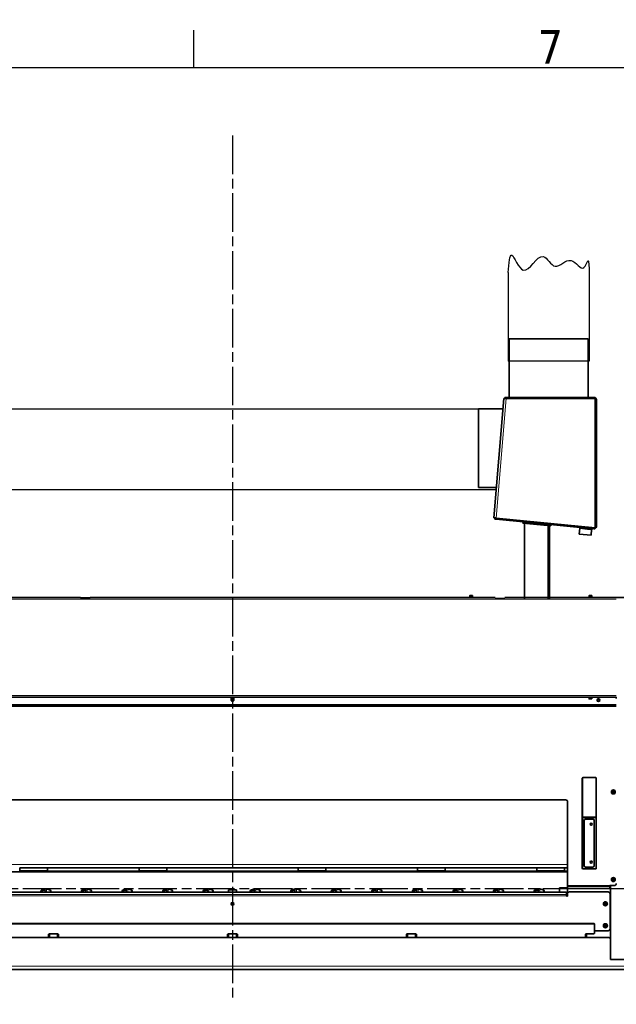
# Model space of a CAD drawing. Header units: millimetres. Extents: x 0 to 7128, y 0 to 5040.
# Tile 94 of 215: x 672 to 1422, y 3743 to 4980. Entities that reach past the tile are written whole.
import ezdxf

# ---------------------------------------------------------------- set-up
doc = ezdxf.new("R2010")
doc.units = ezdxf.units.MM
doc.header["$LTSCALE"] = 12
doc.linetypes.add('CHAIN', pattern=[0.3543, 0.2362, -0.0295, 0.0591, -0.0295])
doc.linetypes.add('DOUBLE_DASH_CHAIN', pattern=[1.2403, 0.6614, -0.0827, 0.1654, -0.0827, 0.1654, -0.0827])
doc.layers.get('0').update_dxf_attribs({"lineweight": 25})
doc.layers.add('Filettatura(ISO)', color=3, linetype='Continuous', lineweight=9, true_color=0x00ff00)
doc.layers.add('Spigoli tangenti visibili(ISO)', color=7, linetype='Continuous', lineweight=15, true_color=0x00803f)
for name, color, linetype, lineweight in [('Geometria schizzo (ISO)', 7, 'Continuous', 25), ('Piano di lavoro(ISO)', 7, 'DOUBLE_DASH_CHAIN', 25), ('Simbolo (ISO)', 7, 'Continuous', 25), ('Spigoli visibili(ISO)', 7, 'Continuous', 35)]:
    doc.layers.add(name, color=color, linetype=linetype, lineweight=lineweight)
doc.styles.add('Testo nota (ISO)', font='tahoma.ttf')

# ---------------------------------------------------------------- blocks, each defined once
blk = doc.blocks.new('Bordi Bordo di default')
at = {"layer": 'Geometria schizzo (ISO)'}
blk.add_line((74.25, 410), (74.25, 413.9), dxfattribs=at)
at = {"layer": 'Geometria schizzo (ISO)', "flags": 128}
blk.add_lwpolyline([(10, 10), (10, 410), (584, 410), (584, 10), (10, 10)], dxfattribs=at)
at = {"layer": 'Simbolo (ISO)', "insert": (110.29, 410.4), "char_height": 3.5, "attachment_point": 7, "style": 'Testo nota (ISO)'}
blk.add_mtext('7', dxfattribs=at)

msp = doc.modelspace()

# ---------------------------------------------------------------- linework, layer by layer
for p, q in [((1286.297, 4662.42), (1286.297, 4551.043)), ((1387.797, 4662.42), (1387.797, 4551.043)), ((1286.297, 4612.42), (1286.297, 4551.043)), ((1387.797, 4612.42), (1387.797, 4551.043)), ((1387.797, 4551.043), (1286.297, 4551.043)), ((649.547, 4491.16), (1248.828, 4491.16)), ((649.547, 4389.66), (1271.005, 4389.66))]:
    msp.add_line(p, q)
msp.add_spline([(1286.297, 4662.42), (1290.662, 4684.233), (1305.095, 4665.393), (1330.132, 4682.467), (1345.154, 4670.103), (1365.184, 4677.463), (1381.384, 4668.631), (1386.097, 4676.874), (1387.797, 4662.42)], degree=3)
at = {"layer": 'Filettatura(ISO)'}
for centre, radius, start, end in [((939.547, 4125.283), 1.5, 115.841933, 350), ((1399.547, 4125.283), 1.5, 80, 350), ((1390.547, 3969.283), 1.5, 80, 350), ((1397.047, 3955.533), 1.25, 101.536959, 113.578178), ((1397.047, 3955.533), 1.25, 246.421822, 258.463041), ((1397.047, 3945.533), 1.25, 101.536959, 113.578178), ((1397.047, 3945.533), 1.25, 246.421822, 258.463041), ((1397.047, 3935.533), 1.25, 101.536959, 113.578178), ((1397.047, 3935.533), 1.25, 246.421822, 258.463041), ((1390.547, 3921.783), 1.5, 80, 350)]:
    msp.add_arc(centre, radius, start, end, dxfattribs=at)
at = {"layer": 'Piano di lavoro(ISO)', "linetype": 'CHAIN', "ltscale": 17.075924}
for p, q in [((939.547, 4834.44), (939.547, 3747.783)), ((1595.669, 3888.283), (269.091, 3888.283))]:
    msp.add_line(p, q, dxfattribs=at)
at = {"layer": 'Spigoli tangenti visibili(ISO)'}
for p, q in [((1271.033, 4353.867), (1283.557, 4504.16)), ((1283.797, 4505.506), (1283.797, 4504.16)), ((1394.047, 4505.506), (1394.047, 4504.16)), ((1395.547, 4502.506), (1397.047, 4502.506)), ((1271.048, 4353.866), (1270.902, 4352.373)), ((1393.9, 4341.821), (1393.754, 4340.329)), ((1397.047, 4343.314), (1395.547, 4343.314)), ((1241.297, 4256.233), (1237.797, 4256.233)), ((1391.297, 4256.233), (1387.797, 4256.233)), ((1422.047, 4252.033), (457.047, 4252.033)), ((457.047, 4131.033), (1422.047, 4131.033)), ((457.047, 4119.856), (1422.047, 4119.856)), ((457.047, 4118.796), (1422.047, 4118.796)), ((937.797, 4126.833), (941.297, 4126.833)), ((1387.797, 4126.833), (1391.297, 4126.833)), ((457.047, 4117.526), (1422.047, 4117.526)), ((457.047, 4116.996), (1422.047, 4116.996)), ((518.297, 3918.533), (1360.797, 3918.533)), ((822.047, 3913.947), (707.047, 3913.947)), ((822.047, 3910.644), (707.047, 3910.644)), ((1022.047, 3913.947), (857.047, 3913.947)), ((1022.047, 3910.644), (857.047, 3910.644)), ((1172.047, 3913.947), (1057.047, 3913.947)), ((1172.047, 3910.644), (1057.047, 3910.644)), ((1322.047, 3913.947), (1207.047, 3913.947)), ((1322.047, 3910.644), (1207.047, 3910.644)), ((1360.797, 3913.947), (1357.047, 3913.947)), ((1360.797, 3910.644), (1357.047, 3910.644)), ((1379.297, 3918.533), (1379.547, 3918.533)), ((1379.552, 3913.947), (1379.301, 3913.947)), ((1396.797, 3918.533), (1396.547, 3918.533)), ((704.192, 3883.818), (704.192, 3888.132)), ((705.902, 3883.818), (705.902, 3888.132)), ((755.192, 3883.818), (755.192, 3888.132)), ((756.902, 3883.818), (756.902, 3888.132)), ((806.192, 3883.818), (806.192, 3888.132)), ((807.902, 3883.818), (807.902, 3888.132)), ((857.192, 3883.818), (857.192, 3888.132)), ((858.902, 3883.818), (858.902, 3888.132)), ((908.192, 3883.818), (908.192, 3888.132)), ((909.902, 3883.818), (909.902, 3888.132)), ((967.192, 3883.818), (967.192, 3888.132)), ((968.902, 3883.818), (968.902, 3888.132)), ((1018.192, 3883.818), (1018.192, 3888.132)), ((1019.902, 3883.818), (1019.902, 3888.132)), ((1069.192, 3883.818), (1069.192, 3888.132)), ((1070.902, 3883.818), (1070.902, 3888.132)), ((1120.192, 3883.818), (1120.192, 3888.132)), ((1121.902, 3883.818), (1121.902, 3888.132)), ((1171.192, 3883.818), (1171.192, 3888.132)), ((1172.902, 3883.818), (1172.902, 3888.132)), ((1222.192, 3883.818), (1222.192, 3888.132)), ((1223.902, 3883.818), (1223.902, 3888.132)), ((1273.192, 3883.818), (1273.192, 3888.132)), ((1274.902, 3883.818), (1274.902, 3888.132)), ((1324.192, 3883.818), (1324.192, 3888.132)), ((1325.902, 3883.818), (1325.902, 3888.132)), ((1414.047, 3892.283), (1360.797, 3892.283)), ((1414.047, 3890.869), (1360.797, 3890.869)), ((519.547, 3880.869), (1359.547, 3880.869)), ((1359.547, 3879.454), (519.547, 3879.454)), ((1393.547, 3844.694), (1393.547, 3844.317)), ((409.547, 3790.783), (1432.047, 3790.783))]:
    msp.add_line(p, q, dxfattribs=at)
for centre, radius in [((1418.297, 4009.783), 2.2), ((1418.297, 3899.783), 2.2), ((1408.297, 3869.283), 1.19), ((1408.297, 3841.783), 1.19)]:
    msp.add_circle(centre, radius, dxfattribs=at)
at = {"layer": 'Spigoli visibili(ISO)'}
for p, q in [((1386.547, 4579.006), (1287.547, 4579.006)), ((1287.547, 4579.006), (1287.547, 4505.506)), ((1386.547, 4579.006), (1386.547, 4505.506)), ((1280.547, 4504.16), (1268.047, 4354.16)), ((1283.797, 4505.506), (1282.047, 4505.506)), ((1282.047, 4504.202), (1282.047, 4505.506)), ((1395.547, 4504.16), (1283.557, 4504.16)), ((1283.797, 4505.506), (1394.047, 4505.506)), ((1395.547, 4341.66), (1395.547, 4504.16)), ((1397.047, 4502.506), (1397.047, 4343.314)), ((1248.828, 4392.16), (1248.828, 4491.16)), ((1279.463, 4491.16), (1248.828, 4491.16)), ((1271.213, 4392.16), (1248.828, 4392.16)), ((1269.16, 4352.544), (1269.306, 4354.028)), ((1271.033, 4353.867), (1395.547, 4341.66)), ((1269.16, 4352.544), (1270.902, 4352.373)), ((1393.754, 4340.329), (1270.902, 4352.373)), ((1304.714, 4347.551), (1304.86, 4349.044)), ((1339.547, 4344.136), (1304.714, 4347.551)), ((1306.547, 4252.033), (1306.547, 4347.371)), ((1336.547, 4252.033), (1336.547, 4344.43)), ((1338.047, 4252.033), (1338.047, 4344.283)), ((1339.547, 4344.136), (1339.693, 4345.629)), ((1376.049, 4341.059), (1375.152, 4342.152)), ((1376.049, 4341.059), (1375.342, 4333.844)), ((1390.27, 4332.38), (1375.342, 4333.844)), ((1376.049, 4341.059), (1385.813, 4340.102)), ((1385.813, 4340.102), (1390.978, 4339.596)), ((1390.978, 4339.596), (1390.27, 4332.38)), ((1390.978, 4339.596), (1392.071, 4340.494)), ((1237.797, 4256.233), (1237.797, 4254.433)), ((1237.997, 4256.433), (1241.097, 4256.433)), ((1241.297, 4256.233), (1241.297, 4254.433)), ((1387.797, 4256.233), (1387.797, 4254.433)), ((1387.997, 4256.433), (1391.097, 4256.433)), ((1391.297, 4256.233), (1391.297, 4254.433)), ((457.047, 4254.033), (748.547, 4254.033)), ((760.547, 4253.783), (748.547, 4253.783)), ((760.547, 4254.033), (1269.797, 4254.033)), ((1237.297, 4254.433), (1241.797, 4254.433)), ((1237.297, 4254.033), (1237.297, 4254.433)), ((1241.797, 4254.033), (1241.797, 4254.433)), ((1269.797, 4252.783), (1281.797, 4252.783)), ((1281.797, 4254.033), (1491.047, 4254.033)), ((1387.297, 4254.433), (1391.797, 4254.433)), ((1387.297, 4254.033), (1387.297, 4254.433)), ((1391.797, 4254.033), (1391.797, 4254.433)), ((1422.047, 4129.033), (457.047, 4129.033)), ((937.297, 4129.033), (937.297, 4128.633)), ((941.797, 4128.633), (937.297, 4128.633)), ((937.797, 4126.833), (937.797, 4128.633)), ((941.097, 4126.633), (937.997, 4126.633)), ((941.297, 4126.833), (941.297, 4128.633)), ((941.797, 4129.033), (941.797, 4128.633)), ((1387.297, 4129.033), (1387.297, 4128.633)), ((1391.797, 4128.633), (1387.297, 4128.633)), ((1387.797, 4126.833), (1387.797, 4128.633)), ((1391.097, 4126.633), (1387.997, 4126.633)), ((1391.297, 4126.833), (1391.297, 4128.633)), ((1391.797, 4129.033), (1391.797, 4128.633)), ((1379.297, 3978.533), (1379.297, 4027.033)), ((1379.547, 4020.533), (1379.297, 4020.533)), ((1379.547, 3978.533), (1379.547, 4027.033)), ((1380.297, 4028.033), (1387.797, 4028.033)), ((1380.297, 4027.783), (1387.797, 4027.783)), ((1387.797, 4027.783), (1387.797, 4028.033)), ((1388.297, 4028.033), (1388.297, 4027.783)), ((1388.297, 4028.033), (1395.797, 4028.033)), ((1388.297, 4027.783), (1395.797, 4027.783)), ((1390.422, 4027.783), (1390.422, 4028.033)), ((1390.922, 4028.033), (1390.922, 4027.783)), ((1396.663, 4027.533), (1396.356, 4027.533)), ((1396.547, 4027.033), (1396.547, 3978.533)), ((1396.797, 4020.533), (1396.547, 4020.533)), ((1396.797, 4027.033), (1396.797, 3978.533)), ((1379.297, 4015.533), (1379.547, 4015.533)), ((1379.297, 4015.533), (1379.547, 4015.533)), ((1396.797, 4015.533), (1396.547, 4015.533)), ((1396.547, 4015.533), (1396.797, 4015.533)), ((1416.853, 4009.783), (1417.575, 4011.033)), ((1417.575, 4008.533), (1416.853, 4009.783)), ((1417.575, 4011.033), (1419.019, 4011.033)), ((1419.019, 4008.533), (1417.575, 4008.533)), ((1419.019, 4011.033), (1419.74, 4009.783)), ((1419.74, 4009.783), (1419.019, 4008.533)), ((520.797, 3999.783), (1358.297, 3999.783)), ((1360.797, 3997.283), (1360.797, 3892.283)), ((1379.297, 3978.533), (1379.547, 3978.533)), ((1379.297, 3977.783), (1379.297, 3978.033)), ((1379.297, 3978.033), (1387.797, 3978.033)), ((1387.797, 3977.783), (1379.297, 3977.783)), ((1379.547, 3977.283), (1379.297, 3977.283)), ((1379.297, 3914.033), (1379.297, 3977.283)), ((1379.547, 3914.033), (1379.547, 3977.283)), ((1381.797, 3917.033), (1381.797, 3974.033)), ((1383.297, 3975.533), (1392.797, 3975.533)), ((1387.797, 3978.033), (1387.797, 3977.783)), ((1388.297, 3977.783), (1388.297, 3978.033)), ((1388.297, 3978.033), (1396.797, 3978.033)), ((1396.797, 3977.783), (1388.297, 3977.783)), ((1394.297, 3974.033), (1394.297, 3917.033)), ((1394.547, 3978.033), (1394.547, 3977.783)), ((1394.547, 3978.033), (1394.547, 3977.783)), ((1396.547, 3978.533), (1396.797, 3978.533)), ((1396.797, 3977.283), (1396.547, 3977.283)), ((1396.547, 3977.283), (1396.547, 3914.033)), ((1396.797, 3978.033), (1396.797, 3977.783)), ((1396.797, 3977.283), (1396.797, 3914.033)), ((518.297, 3909.472), (1360.797, 3909.472)), ((672.047, 3914.533), (672.047, 3910.533)), ((707.047, 3914.533), (672.047, 3914.533)), ((672.047, 3910.533), (707.047, 3910.533)), ((822.047, 3914.533), (707.047, 3914.533)), ((707.047, 3914.533), (707.047, 3910.533)), ((822.047, 3914.533), (822.047, 3910.533)), ((857.047, 3914.533), (822.047, 3914.533)), ((822.047, 3910.533), (857.047, 3910.533)), ((1022.047, 3914.533), (857.047, 3914.533)), ((857.047, 3914.533), (857.047, 3910.533)), ((1022.047, 3914.533), (1022.047, 3910.533)), ((1057.047, 3914.533), (1022.047, 3914.533)), ((1022.047, 3910.533), (1057.047, 3910.533)), ((1172.047, 3914.533), (1057.047, 3914.533)), ((1057.047, 3914.533), (1057.047, 3910.533)), ((1172.047, 3914.533), (1172.047, 3910.533)), ((1207.047, 3914.533), (1172.047, 3914.533)), ((1172.047, 3910.533), (1207.047, 3910.533)), ((1322.047, 3914.533), (1207.047, 3914.533)), ((1207.047, 3914.533), (1207.047, 3910.533)), ((1322.047, 3914.533), (1322.047, 3910.533)), ((1357.047, 3914.533), (1322.047, 3914.533)), ((1322.047, 3910.533), (1357.047, 3910.533)), ((1360.797, 3914.533), (1357.047, 3914.533)), ((1357.047, 3914.533), (1357.047, 3910.533)), ((1379.547, 3914.533), (1379.297, 3914.533)), ((1387.797, 3913.283), (1380.297, 3913.283)), ((1387.797, 3913.033), (1380.297, 3913.033)), ((1392.797, 3915.533), (1383.297, 3915.533)), ((1387.797, 3913.033), (1387.797, 3913.283)), ((1388.297, 3913.283), (1388.297, 3913.033)), ((1395.797, 3913.283), (1388.297, 3913.283)), ((1395.797, 3913.033), (1388.297, 3913.033)), ((1394.547, 3913.283), (1394.547, 3913.033)), ((1396.547, 3914.533), (1396.797, 3914.533)), ((1396.797, 3914.483), (1396.547, 3914.483)), ((1416.853, 3899.783), (1417.575, 3901.033)), ((1417.575, 3898.533), (1416.853, 3899.783)), ((1417.575, 3901.033), (1419.019, 3901.033)), ((1419.019, 3898.533), (1417.575, 3898.533)), ((1419.019, 3901.033), (1419.74, 3899.783)), ((1419.74, 3899.783), (1419.019, 3898.533)), ((520.547, 3883.818), (1358.547, 3883.818)), ((698.797, 3885.668), (699.267, 3886.339)), ((698.797, 3883.818), (698.797, 3885.668)), ((699.267, 3886.339), (704.192, 3888.132)), ((699.267, 3886.339), (699.267, 3883.818)), ((710.827, 3886.339), (705.902, 3888.132)), ((710.827, 3883.818), (710.827, 3886.339)), ((711.297, 3885.668), (710.827, 3886.339)), ((711.297, 3885.668), (711.297, 3883.818)), ((749.797, 3885.668), (750.267, 3886.339)), ((749.797, 3883.818), (749.797, 3885.668)), ((750.267, 3886.339), (755.192, 3888.132)), ((750.267, 3886.339), (750.267, 3883.818)), ((761.827, 3886.339), (756.902, 3888.132)), ((761.827, 3883.818), (761.827, 3886.339)), ((762.297, 3885.668), (761.827, 3886.339)), ((762.297, 3885.668), (762.297, 3883.818)), ((800.797, 3885.668), (801.267, 3886.339)), ((800.797, 3883.818), (800.797, 3885.668)), ((801.267, 3886.339), (806.192, 3888.132)), ((801.267, 3886.339), (801.267, 3883.818)), ((812.827, 3886.339), (807.902, 3888.132)), ((812.827, 3883.818), (812.827, 3886.339)), ((813.297, 3885.668), (812.827, 3886.339)), ((813.297, 3885.668), (813.297, 3883.818)), ((851.797, 3885.668), (852.267, 3886.339)), ((851.797, 3883.818), (851.797, 3885.668)), ((852.267, 3886.339), (857.192, 3888.132)), ((852.267, 3886.339), (852.267, 3883.818)), ((863.827, 3886.339), (858.902, 3888.132)), ((863.827, 3883.818), (863.827, 3886.339)), ((864.297, 3885.668), (863.827, 3886.339)), ((864.297, 3885.668), (864.297, 3883.818)), ((902.797, 3885.668), (903.267, 3886.339)), ((902.797, 3883.818), (902.797, 3885.668)), ((903.267, 3886.339), (908.192, 3888.132)), ((903.267, 3886.339), (903.267, 3883.818)), ((914.827, 3886.339), (909.902, 3888.132)), ((914.827, 3883.818), (914.827, 3886.339)), ((915.297, 3885.668), (914.827, 3886.339)), ((915.297, 3885.668), (915.297, 3883.818)), ((944.547, 3887.033), (934.547, 3887.033)), ((934.547, 3887.033), (934.547, 3883.818)), ((944.547, 3883.818), (944.547, 3887.033)), ((961.797, 3885.668), (962.267, 3886.339)), ((961.797, 3883.818), (961.797, 3885.668)), ((962.267, 3886.339), (967.192, 3888.132)), ((962.267, 3886.339), (962.267, 3883.818)), ((973.827, 3886.339), (968.902, 3888.132)), ((973.827, 3883.818), (973.827, 3886.339)), ((974.297, 3885.668), (973.827, 3886.339)), ((974.297, 3885.668), (974.297, 3883.818)), ((1012.797, 3885.668), (1013.267, 3886.339)), ((1012.797, 3883.818), (1012.797, 3885.668)), ((1013.267, 3886.339), (1018.192, 3888.132)), ((1013.267, 3886.339), (1013.267, 3883.818)), ((1024.827, 3886.339), (1019.902, 3888.132)), ((1024.827, 3883.818), (1024.827, 3886.339)), ((1025.297, 3885.668), (1024.827, 3886.339)), ((1025.297, 3885.668), (1025.297, 3883.818)), ((1063.797, 3885.668), (1064.267, 3886.339)), ((1063.797, 3883.818), (1063.797, 3885.668)), ((1064.267, 3886.339), (1069.192, 3888.132)), ((1064.267, 3886.339), (1064.267, 3883.818)), ((1075.827, 3886.339), (1070.902, 3888.132)), ((1075.827, 3883.818), (1075.827, 3886.339)), ((1076.297, 3885.668), (1075.827, 3886.339)), ((1076.297, 3885.668), (1076.297, 3883.818)), ((1114.797, 3885.668), (1115.267, 3886.339)), ((1114.797, 3883.818), (1114.797, 3885.668)), ((1115.267, 3886.339), (1120.192, 3888.132)), ((1115.267, 3886.339), (1115.267, 3883.818)), ((1126.827, 3886.339), (1121.902, 3888.132)), ((1126.827, 3883.818), (1126.827, 3886.339)), ((1127.297, 3885.668), (1126.827, 3886.339)), ((1127.297, 3885.668), (1127.297, 3883.818)), ((1165.797, 3885.668), (1166.267, 3886.339)), ((1165.797, 3883.818), (1165.797, 3885.668)), ((1166.267, 3886.339), (1171.192, 3888.132)), ((1166.267, 3886.339), (1166.267, 3883.818)), ((1177.827, 3886.339), (1172.902, 3888.132)), ((1177.827, 3883.818), (1177.827, 3886.339)), ((1178.297, 3885.668), (1177.827, 3886.339)), ((1178.297, 3885.668), (1178.297, 3883.818)), ((1216.797, 3885.668), (1217.267, 3886.339)), ((1216.797, 3883.818), (1216.797, 3885.668)), ((1217.267, 3886.339), (1222.192, 3888.132)), ((1217.267, 3886.339), (1217.267, 3883.818)), ((1228.827, 3886.339), (1223.902, 3888.132)), ((1228.827, 3883.818), (1228.827, 3886.339)), ((1229.297, 3885.668), (1228.827, 3886.339)), ((1229.297, 3885.668), (1229.297, 3883.818)), ((1267.797, 3885.668), (1268.267, 3886.339)), ((1267.797, 3883.818), (1267.797, 3885.668)), ((1268.267, 3886.339), (1273.192, 3888.132)), ((1268.267, 3886.339), (1268.267, 3883.818)), ((1279.827, 3886.339), (1274.902, 3888.132)), ((1279.827, 3883.818), (1279.827, 3886.339)), ((1280.297, 3885.668), (1279.827, 3886.339)), ((1280.297, 3885.668), (1280.297, 3883.818)), ((1318.797, 3885.668), (1319.267, 3886.339)), ((1318.797, 3883.818), (1318.797, 3885.668)), ((1319.267, 3886.339), (1324.192, 3888.132)), ((1319.267, 3886.339), (1319.267, 3883.818)), ((1330.827, 3886.339), (1325.902, 3888.132)), ((1330.827, 3883.818), (1330.827, 3886.339)), ((1331.297, 3885.668), (1330.827, 3886.339)), ((1331.297, 3885.668), (1331.297, 3883.818)), ((1360.547, 3889.533), (1350.547, 3889.533)), ((1350.547, 3889.533), (1350.547, 3883.818)), ((1360.547, 3882.033), (1360.547, 3889.533)), ((1360.797, 3892.283), (1360.797, 3890.869)), ((1360.797, 3889.333), (1360.797, 3890.869)), ((1413.047, 3888.626), (1361.797, 3888.626)), ((1363.047, 3884.283), (1411.797, 3884.283)), ((1419.547, 3892.283), (1414.047, 3892.283)), ((1414.047, 3890.869), (1414.047, 3892.283)), ((1414.047, 3890.869), (1414.047, 3889.333)), ((1414.547, 3892.283), (1414.547, 3825.033)), ((1359.547, 3883.111), (1359.547, 3880.869)), ((1359.547, 3882.033), (1360.547, 3882.033)), ((1359.547, 3879.454), (1359.547, 3880.869)), ((1359.547, 3878.954), (1359.547, 3879.454)), ((1360.547, 3878.954), (1359.547, 3878.954)), ((1360.547, 3882.033), (1360.547, 3881.783)), ((1360.547, 3881.783), (1360.547, 3878.954)), ((1414.297, 3881.783), (1414.297, 3838.033)), ((1407.547, 3869.716), (1408.297, 3870.149)), ((1407.547, 3868.85), (1407.547, 3869.716)), ((1408.297, 3868.417), (1407.547, 3868.85)), ((1408.297, 3870.149), (1409.047, 3869.716)), ((1409.047, 3868.85), (1408.297, 3868.417)), ((1409.047, 3869.716), (1409.047, 3868.85)), ((1393.547, 3844.694), (485.547, 3844.694)), ((1393.547, 3844.317), (485.547, 3844.317)), ((1394.547, 3843.453), (1394.547, 3843.83)), ((1394.547, 3832.438), (1394.547, 3843.453)), ((1411.797, 3835.533), (1394.547, 3835.533)), ((1407.547, 3842.216), (1408.297, 3842.649)), ((1407.547, 3841.35), (1407.547, 3842.216)), ((1408.297, 3840.917), (1407.547, 3841.35)), ((1408.297, 3842.649), (1409.047, 3842.216)), ((1409.047, 3841.35), (1408.297, 3840.917)), ((1409.047, 3842.216), (1409.047, 3841.35)), ((411.547, 3827.033), (1412.547, 3827.033)), ((708.297, 3827.179), (708.297, 3830.71)), ((709.297, 3831.574), (719.797, 3831.574)), ((709.547, 3831.574), (709.547, 3829.033)), ((719.547, 3829.033), (719.547, 3831.574)), ((720.797, 3830.71), (720.797, 3827.179)), ((933.297, 3827.179), (933.297, 3830.71)), ((934.297, 3831.574), (944.797, 3831.574)), ((934.547, 3831.574), (934.547, 3829.033)), ((944.547, 3829.033), (944.547, 3831.574)), ((945.797, 3830.71), (945.797, 3827.179)), ((1158.297, 3827.179), (1158.297, 3830.71)), ((1159.297, 3831.574), (1169.797, 3831.574)), ((1159.547, 3831.574), (1159.547, 3829.033)), ((1169.547, 3829.033), (1169.547, 3831.574)), ((1170.797, 3830.71), (1170.797, 3827.179)), ((1383.297, 3827.179), (1383.297, 3830.71)), ((1384.297, 3831.574), (1393.547, 3831.574)), ((1384.547, 3831.574), (1384.547, 3829.033)), ((1414.547, 3799.283), (1414.547, 3825.033)), ((1432.047, 3799.283), (1414.547, 3799.283)), ((409.547, 3786.783), (1432.047, 3786.783))]:
    msp.add_line(p, q, dxfattribs=at)
for centre, radius in [((939.547, 4125.283), 1.229), ((1399.547, 4125.283), 1.75), ((1399.547, 4125.283), 1.229), ((1418.297, 4009.783), 2.5), ((1390.547, 3969.283), 1.229), ((1390.547, 3921.783), 1.229), ((1418.297, 3899.783), 2.5), ((1408.297, 3869.283), 2.5), ((1408.297, 3869.283), 2.375), ((939.547, 3869.283), 1.75), ((1408.297, 3841.783), 2.5), ((1408.297, 3841.783), 2.375)]:
    msp.add_circle(centre, radius, dxfattribs=at)
for centre, radius, start, end in [((1394.047, 4502.506), 3, 0, 90), ((1394.047, 4343.314), 3, 264.400661, 0), ((1237.997, 4256.233), 0.2, 90, 180), ((1241.097, 4256.233), 0.2, 0, 90), ((1387.997, 4256.233), 0.2, 90, 180), ((1391.097, 4256.233), 0.2, 0, 90), ((937.997, 4126.833), 0.2, 180, 270), ((939.547, 4125.283), 1.75, 129.517653, 50.482347), ((941.097, 4126.833), 0.2, 270, 0), ((1387.997, 4126.833), 0.2, 180, 270), ((1391.097, 4126.833), 0.2, 270, 0), ((1419.547, 4127.283), 2.5, 0, 44.427004), ((1421.047, 4128.033), 1, 0, 69.952756), ((1380.297, 4027.033), 1, 90, 180), ((1381.797, 4025.533), 2.5, 154.158067, 180), ((1380.297, 4027.033), 0.75, 90, 180), ((1381.797, 4025.533), 2.5, 90, 115.841933), ((1395.797, 4027.033), 1, 0, 90), ((1395.797, 4027.033), 0.75, 0, 90), ((1358.297, 3997.283), 2.5, 0, 90), ((1383.297, 3974.033), 1.5, 90, 180), ((1392.797, 3974.033), 1.5, 0, 90), ((1397.047, 3955.533), 1.034, 103.998499, 118.933419), ((1397.047, 3955.533), 1.033, 241.066581, 256.001501), ((1397.047, 3945.533), 1.034, 103.998499, 118.933419), ((1397.047, 3945.533), 1.033, 241.066581, 256.001501), ((1397.047, 3935.533), 1.033, 103.998499, 118.933419), ((1397.047, 3935.533), 1.033, 241.066581, 256.001501), ((1380.297, 3914.033), 1, 180, 270), ((1380.297, 3914.033), 0.75, 180, 270), ((1383.297, 3917.033), 1.5, 180, 270), ((1392.797, 3917.033), 1.5, 270, 0), ((1395.797, 3914.033), 1, 270, 0), ((1395.797, 3914.033), 0.75, 270, 0), ((705.047, 3885.783), 2.5, 70, 110), ((756.047, 3885.783), 2.5, 70, 110), ((807.047, 3885.783), 2.5, 70, 110), ((858.047, 3885.783), 2.5, 70, 110), ((909.047, 3885.783), 2.5, 70, 110), ((968.047, 3885.783), 2.5, 70, 110), ((1019.047, 3885.783), 2.5, 70, 110), ((1070.047, 3885.783), 2.5, 70, 110), ((1121.047, 3885.783), 2.5, 70, 110), ((1172.047, 3885.783), 2.5, 70, 110), ((1223.047, 3885.783), 2.5, 70, 110), ((1274.047, 3885.783), 2.5, 70, 110), ((1325.047, 3885.783), 2.5, 70, 110), ((1363.047, 3881.783), 2.5, 90, 180), ((1411.797, 3881.783), 2.5, 0, 90), ((1419.547, 3894.783), 2.5, 270, 0), ((1412.547, 3875.033), 2, 0, 28.955024), ((1411.797, 3838.033), 2.5, 270, 0), ((707.547, 3829.033), 2, 270, 0), ((721.547, 3829.033), 2, 180, 270), ((932.547, 3829.033), 2, 270, 0), ((946.547, 3829.033), 2, 180, 270), ((1157.547, 3829.033), 2, 270, 0), ((1171.547, 3829.033), 2, 180, 270), ((1382.547, 3829.033), 2, 270, 0), ((1412.547, 3825.033), 2, 0, 90)]:
    msp.add_arc(centre, radius, start, end, dxfattribs=at)
for centre, major_axis, ratio, start_param, end_param in [((1358.547, 3883.111), (1, 0), 0.70710678, 0, 1.57079633), ((1361.797, 3889.333), (-1, 0), 0.70710678, 0, 1.57079633), ((1413.047, 3889.333), (1, 0), 0.70710678, 4.71238898, 6.28318531), ((1393.547, 3843.83), (1, 0), 0.86388219, 0, 1.57079633), ((1393.547, 3843.453), (1, 0), 0.86388219, 0, 1.57079633), ((709.297, 3830.71), (-1, 0), 0.86388219, 4.71238898, 6.28318531), ((719.797, 3830.71), (1, 0), 0.86388219, 0, 1.57079633), ((934.297, 3830.71), (-1, 0), 0.86388219, 4.71238898, 6.28318531), ((944.797, 3830.71), (1, 0), 0.86388219, 0, 1.57079633), ((1159.297, 3830.71), (-1, 0), 0.86388219, 4.71238898, 6.28318531), ((1169.797, 3830.71), (1, 0), 0.86388219, 0, 1.57079633), ((1384.297, 3830.71), (-1, 0), 0.86388219, 4.71238898, 6.28318531), ((1393.547, 3832.438), (1, 0), 0.86388219, 4.71238898, 6.28318531)]:
    msp.add_ellipse(centre, major_axis=major_axis, ratio=ratio, start_param=start_param, end_param=end_param, dxfattribs=at)
for points, knots in [([(1283.557, 4504.16), (1282.693, 4504.186), (1281.837, 4504.211), (1281.274, 4504.212), (1280.813, 4504.213), (1280.55, 4504.197), (1280.547, 4504.16)], [0, 0, 0, 0, 0.86303039, 0.86303039, 0.86303039, 1.57079633, 1.57079633, 1.57079633, 1.57079633]), ([(1268.047, 4354.16), (1268.046, 4354.152), (1268.438, 4354.111), (1269.091, 4354.049), (1269.626, 4353.998), (1270.328, 4353.933), (1271.033, 4353.867)], [0, 0, 0, 0, 0.86303039, 0.86303039, 0.86303039, 1.57079633, 1.57079633, 1.57079633, 1.57079633]), ([(688.832, 3914.533), (688.907, 3914.533), (688.989, 3914.534), (689.227, 3914.537), (689.392, 3914.539), (689.547, 3914.539), (689.702, 3914.539), (689.866, 3914.537), (690.105, 3914.534), (690.187, 3914.533), (690.262, 3914.533)], [-0.145716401, -0.145716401, -0.145716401, -0.145716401, -0.092809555, -0.092809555, 0, 0, 0, 0.092809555, 0.092809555, 0.145716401, 0.145716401, 0.145716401, 0.145716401]), ([(838.832, 3914.533), (838.907, 3914.533), (838.989, 3914.534), (839.227, 3914.537), (839.392, 3914.539), (839.547, 3914.539), (839.702, 3914.539), (839.866, 3914.537), (840.105, 3914.534), (840.187, 3914.533), (840.262, 3914.533)], [-0.145716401, -0.145716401, -0.145716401, -0.145716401, -0.092809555, -0.092809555, 0, 0, 0, 0.092809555, 0.092809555, 0.145716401, 0.145716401, 0.145716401, 0.145716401]), ([(1038.832, 3914.533), (1038.907, 3914.533), (1038.989, 3914.534), (1039.227, 3914.537), (1039.392, 3914.539), (1039.547, 3914.539), (1039.702, 3914.539), (1039.866, 3914.537), (1040.105, 3914.534), (1040.187, 3914.533), (1040.262, 3914.533)], [-0.145716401, -0.145716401, -0.145716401, -0.145716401, -0.092809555, -0.092809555, 0, 0, 0, 0.092809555, 0.092809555, 0.145716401, 0.145716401, 0.145716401, 0.145716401]), ([(1188.832, 3914.533), (1188.907, 3914.533), (1188.989, 3914.534), (1189.227, 3914.537), (1189.392, 3914.539), (1189.547, 3914.539), (1189.702, 3914.539), (1189.866, 3914.537), (1190.105, 3914.534), (1190.187, 3914.533), (1190.262, 3914.533)], [-0.145716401, -0.145716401, -0.145716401, -0.145716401, -0.092809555, -0.092809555, 0, 0, 0, 0.092809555, 0.092809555, 0.145716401, 0.145716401, 0.145716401, 0.145716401]), ([(1338.832, 3914.533), (1338.907, 3914.533), (1338.989, 3914.534), (1339.227, 3914.537), (1339.392, 3914.539), (1339.547, 3914.539), (1339.702, 3914.539), (1339.866, 3914.537), (1340.105, 3914.534), (1340.187, 3914.533), (1340.262, 3914.533)], [-0.145716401, -0.145716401, -0.145716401, -0.145716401, -0.092809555, -0.092809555, 0, 0, 0, 0.092809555, 0.092809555, 0.145716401, 0.145716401, 0.145716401, 0.145716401]), ([(699.594, 3883.818), (699.6, 3883.849), (699.606, 3883.88), (699.676, 3884.176), (699.792, 3884.456), (700.143, 3884.978), (700.378, 3885.221), (700.843, 3885.587), (701.089, 3885.746), (701.619, 3886.023), (701.903, 3886.141), (702.169, 3886.227)], [2.729369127, 2.729369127, 2.729369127, 2.729369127, 2.754674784, 2.754674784, 2.977154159, 2.977154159, 3.199633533, 3.199633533, 3.36987409, 3.36987409, 3.540114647, 3.540114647, 3.540114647, 3.540114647]), ([(702.169, 3886.227), (702.456, 3886.32), (702.76, 3886.387), (703.291, 3886.418), (703.518, 3886.381), (703.87, 3886.198), (703.983, 3886.028), (704.069, 3885.593), (704.041, 3885.329), (703.9, 3884.729), (703.75, 3884.334), (703.54, 3883.891), (703.522, 3883.855), (703.504, 3883.818)], [0, 0, 0, 0, 0.18324973, 0.18324973, 0.36649946, 0.36649946, 0.58398535, 0.58398535, 0.80147123, 0.80147123, 1.08567288, 1.08567288, 1.11086652, 1.11086652, 1.11086652, 1.11086652]), ([(750.594, 3883.818), (750.6, 3883.849), (750.606, 3883.88), (750.676, 3884.176), (750.792, 3884.456), (751.143, 3884.978), (751.378, 3885.221), (751.843, 3885.587), (752.089, 3885.746), (752.619, 3886.023), (752.903, 3886.141), (753.169, 3886.227)], [2.729369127, 2.729369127, 2.729369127, 2.729369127, 2.754674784, 2.754674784, 2.977154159, 2.977154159, 3.199633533, 3.199633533, 3.36987409, 3.36987409, 3.540114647, 3.540114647, 3.540114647, 3.540114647]), ([(753.169, 3886.227), (753.456, 3886.32), (753.76, 3886.387), (754.291, 3886.418), (754.518, 3886.381), (754.87, 3886.198), (754.983, 3886.028), (755.069, 3885.593), (755.041, 3885.329), (754.9, 3884.729), (754.75, 3884.334), (754.54, 3883.891), (754.522, 3883.855), (754.504, 3883.818)], [0, 0, 0, 0, 0.18324973, 0.18324973, 0.36649946, 0.36649946, 0.58398535, 0.58398535, 0.80147123, 0.80147123, 1.08567288, 1.08567288, 1.11086652, 1.11086652, 1.11086652, 1.11086652]), ([(801.594, 3883.818), (801.6, 3883.849), (801.606, 3883.88), (801.676, 3884.176), (801.792, 3884.456), (802.143, 3884.978), (802.378, 3885.221), (802.843, 3885.587), (803.089, 3885.746), (803.619, 3886.023), (803.903, 3886.141), (804.169, 3886.227)], [2.729369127, 2.729369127, 2.729369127, 2.729369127, 2.754674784, 2.754674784, 2.977154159, 2.977154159, 3.199633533, 3.199633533, 3.36987409, 3.36987409, 3.540114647, 3.540114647, 3.540114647, 3.540114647]), ([(804.169, 3886.227), (804.456, 3886.32), (804.76, 3886.387), (805.291, 3886.418), (805.518, 3886.381), (805.87, 3886.198), (805.983, 3886.028), (806.069, 3885.593), (806.041, 3885.329), (805.9, 3884.729), (805.75, 3884.334), (805.54, 3883.891), (805.522, 3883.855), (805.504, 3883.818)], [0, 0, 0, 0, 0.18324973, 0.18324973, 0.36649946, 0.36649946, 0.58398535, 0.58398535, 0.80147123, 0.80147123, 1.08567288, 1.08567288, 1.11086652, 1.11086652, 1.11086652, 1.11086652]), ([(852.594, 3883.818), (852.6, 3883.849), (852.606, 3883.88), (852.676, 3884.176), (852.792, 3884.456), (853.143, 3884.978), (853.378, 3885.221), (853.843, 3885.587), (854.089, 3885.746), (854.619, 3886.023), (854.903, 3886.141), (855.169, 3886.227)], [2.729369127, 2.729369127, 2.729369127, 2.729369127, 2.754674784, 2.754674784, 2.977154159, 2.977154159, 3.199633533, 3.199633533, 3.36987409, 3.36987409, 3.540114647, 3.540114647, 3.540114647, 3.540114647]), ([(855.169, 3886.227), (855.456, 3886.32), (855.76, 3886.387), (856.291, 3886.418), (856.518, 3886.381), (856.87, 3886.198), (856.983, 3886.028), (857.069, 3885.593), (857.041, 3885.329), (856.9, 3884.729), (856.75, 3884.334), (856.54, 3883.891), (856.522, 3883.855), (856.504, 3883.818)], [0, 0, 0, 0, 0.18324973, 0.18324973, 0.36649946, 0.36649946, 0.58398535, 0.58398535, 0.80147123, 0.80147123, 1.08567288, 1.08567288, 1.11086652, 1.11086652, 1.11086652, 1.11086652]), ([(903.594, 3883.818), (903.6, 3883.849), (903.606, 3883.88), (903.676, 3884.176), (903.792, 3884.456), (904.143, 3884.978), (904.378, 3885.221), (904.843, 3885.587), (905.089, 3885.746), (905.619, 3886.023), (905.903, 3886.141), (906.169, 3886.227)], [2.729369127, 2.729369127, 2.729369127, 2.729369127, 2.754674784, 2.754674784, 2.977154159, 2.977154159, 3.199633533, 3.199633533, 3.36987409, 3.36987409, 3.540114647, 3.540114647, 3.540114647, 3.540114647]), ([(906.169, 3886.227), (906.456, 3886.32), (906.76, 3886.387), (907.291, 3886.418), (907.518, 3886.381), (907.87, 3886.198), (907.983, 3886.028), (908.069, 3885.593), (908.041, 3885.329), (907.9, 3884.729), (907.75, 3884.334), (907.54, 3883.891), (907.522, 3883.855), (907.504, 3883.818)], [0, 0, 0, 0, 0.18324973, 0.18324973, 0.36649946, 0.36649946, 0.58398535, 0.58398535, 0.80147123, 0.80147123, 1.08567288, 1.08567288, 1.11086652, 1.11086652, 1.11086652, 1.11086652]), ([(962.594, 3883.818), (962.6, 3883.849), (962.606, 3883.88), (962.676, 3884.176), (962.792, 3884.456), (963.143, 3884.978), (963.378, 3885.221), (963.843, 3885.587), (964.089, 3885.746), (964.619, 3886.023), (964.903, 3886.141), (965.169, 3886.227)], [2.729369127, 2.729369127, 2.729369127, 2.729369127, 2.754674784, 2.754674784, 2.977154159, 2.977154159, 3.199633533, 3.199633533, 3.36987409, 3.36987409, 3.540114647, 3.540114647, 3.540114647, 3.540114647]), ([(965.169, 3886.227), (965.456, 3886.32), (965.76, 3886.387), (966.291, 3886.418), (966.518, 3886.381), (966.87, 3886.198), (966.983, 3886.028), (967.069, 3885.593), (967.041, 3885.329), (966.9, 3884.729), (966.75, 3884.334), (966.54, 3883.891), (966.522, 3883.855), (966.504, 3883.818)], [0, 0, 0, 0, 0.18324973, 0.18324973, 0.36649946, 0.36649946, 0.58398535, 0.58398535, 0.80147123, 0.80147123, 1.08567288, 1.08567288, 1.11086652, 1.11086652, 1.11086652, 1.11086652]), ([(1013.594, 3883.818), (1013.6, 3883.849), (1013.606, 3883.88), (1013.676, 3884.176), (1013.792, 3884.456), (1014.143, 3884.978), (1014.378, 3885.221), (1014.843, 3885.587), (1015.089, 3885.746), (1015.619, 3886.023), (1015.903, 3886.141), (1016.169, 3886.227)], [2.729369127, 2.729369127, 2.729369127, 2.729369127, 2.754674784, 2.754674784, 2.977154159, 2.977154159, 3.199633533, 3.199633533, 3.36987409, 3.36987409, 3.540114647, 3.540114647, 3.540114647, 3.540114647]), ([(1016.169, 3886.227), (1016.456, 3886.32), (1016.76, 3886.387), (1017.291, 3886.418), (1017.518, 3886.381), (1017.87, 3886.198), (1017.983, 3886.028), (1018.069, 3885.593), (1018.041, 3885.329), (1017.9, 3884.729), (1017.75, 3884.334), (1017.54, 3883.891), (1017.522, 3883.855), (1017.504, 3883.818)], [0, 0, 0, 0, 0.18324973, 0.18324973, 0.36649946, 0.36649946, 0.58398535, 0.58398535, 0.80147123, 0.80147123, 1.08567288, 1.08567288, 1.11086652, 1.11086652, 1.11086652, 1.11086652]), ([(1064.594, 3883.818), (1064.6, 3883.849), (1064.606, 3883.88), (1064.676, 3884.176), (1064.792, 3884.456), (1065.143, 3884.978), (1065.378, 3885.221), (1065.843, 3885.587), (1066.089, 3885.746), (1066.619, 3886.023), (1066.903, 3886.141), (1067.169, 3886.227)], [2.729369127, 2.729369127, 2.729369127, 2.729369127, 2.754674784, 2.754674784, 2.977154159, 2.977154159, 3.199633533, 3.199633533, 3.36987409, 3.36987409, 3.540114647, 3.540114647, 3.540114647, 3.540114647]), ([(1067.169, 3886.227), (1067.456, 3886.32), (1067.76, 3886.387), (1068.291, 3886.418), (1068.518, 3886.381), (1068.87, 3886.198), (1068.983, 3886.028), (1069.069, 3885.593), (1069.041, 3885.329), (1068.9, 3884.729), (1068.75, 3884.334), (1068.54, 3883.891), (1068.522, 3883.855), (1068.504, 3883.818)], [0, 0, 0, 0, 0.18324973, 0.18324973, 0.36649946, 0.36649946, 0.58398535, 0.58398535, 0.80147123, 0.80147123, 1.08567288, 1.08567288, 1.11086652, 1.11086652, 1.11086652, 1.11086652]), ([(1115.594, 3883.818), (1115.6, 3883.849), (1115.606, 3883.88), (1115.676, 3884.176), (1115.792, 3884.456), (1116.143, 3884.978), (1116.378, 3885.221), (1116.843, 3885.587), (1117.089, 3885.746), (1117.619, 3886.023), (1117.903, 3886.141), (1118.169, 3886.227)], [2.729369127, 2.729369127, 2.729369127, 2.729369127, 2.754674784, 2.754674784, 2.977154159, 2.977154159, 3.199633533, 3.199633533, 3.36987409, 3.36987409, 3.540114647, 3.540114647, 3.540114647, 3.540114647]), ([(1118.169, 3886.227), (1118.456, 3886.32), (1118.76, 3886.387), (1119.291, 3886.418), (1119.518, 3886.381), (1119.87, 3886.198), (1119.983, 3886.028), (1120.069, 3885.593), (1120.041, 3885.329), (1119.9, 3884.729), (1119.75, 3884.334), (1119.54, 3883.891), (1119.522, 3883.855), (1119.504, 3883.818)], [0, 0, 0, 0, 0.18324973, 0.18324973, 0.36649946, 0.36649946, 0.58398535, 0.58398535, 0.80147123, 0.80147123, 1.08567288, 1.08567288, 1.11086652, 1.11086652, 1.11086652, 1.11086652]), ([(1166.594, 3883.818), (1166.6, 3883.849), (1166.606, 3883.88), (1166.676, 3884.176), (1166.792, 3884.456), (1167.143, 3884.978), (1167.378, 3885.221), (1167.843, 3885.587), (1168.089, 3885.746), (1168.619, 3886.023), (1168.903, 3886.141), (1169.169, 3886.227)], [2.729369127, 2.729369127, 2.729369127, 2.729369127, 2.754674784, 2.754674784, 2.977154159, 2.977154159, 3.199633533, 3.199633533, 3.36987409, 3.36987409, 3.540114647, 3.540114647, 3.540114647, 3.540114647]), ([(1169.169, 3886.227), (1169.456, 3886.32), (1169.76, 3886.387), (1170.291, 3886.418), (1170.518, 3886.381), (1170.87, 3886.198), (1170.983, 3886.028), (1171.069, 3885.593), (1171.041, 3885.329), (1170.9, 3884.729), (1170.75, 3884.334), (1170.54, 3883.891), (1170.522, 3883.855), (1170.504, 3883.818)], [0, 0, 0, 0, 0.18324973, 0.18324973, 0.36649946, 0.36649946, 0.58398535, 0.58398535, 0.80147123, 0.80147123, 1.08567288, 1.08567288, 1.11086652, 1.11086652, 1.11086652, 1.11086652]), ([(1217.594, 3883.818), (1217.6, 3883.849), (1217.606, 3883.88), (1217.676, 3884.176), (1217.792, 3884.456), (1218.143, 3884.978), (1218.378, 3885.221), (1218.843, 3885.587), (1219.089, 3885.746), (1219.619, 3886.023), (1219.903, 3886.141), (1220.169, 3886.227)], [2.729369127, 2.729369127, 2.729369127, 2.729369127, 2.754674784, 2.754674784, 2.977154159, 2.977154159, 3.199633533, 3.199633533, 3.36987409, 3.36987409, 3.540114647, 3.540114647, 3.540114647, 3.540114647]), ([(1220.169, 3886.227), (1220.456, 3886.32), (1220.76, 3886.387), (1221.291, 3886.418), (1221.518, 3886.381), (1221.87, 3886.198), (1221.983, 3886.028), (1222.069, 3885.593), (1222.041, 3885.329), (1221.9, 3884.729), (1221.75, 3884.334), (1221.54, 3883.891), (1221.522, 3883.855), (1221.504, 3883.818)], [0, 0, 0, 0, 0.18324973, 0.18324973, 0.36649946, 0.36649946, 0.58398535, 0.58398535, 0.80147123, 0.80147123, 1.08567288, 1.08567288, 1.11086652, 1.11086652, 1.11086652, 1.11086652]), ([(1268.594, 3883.818), (1268.6, 3883.849), (1268.606, 3883.88), (1268.676, 3884.176), (1268.792, 3884.456), (1269.143, 3884.978), (1269.378, 3885.221), (1269.843, 3885.587), (1270.089, 3885.746), (1270.619, 3886.023), (1270.903, 3886.141), (1271.169, 3886.227)], [2.729369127, 2.729369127, 2.729369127, 2.729369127, 2.754674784, 2.754674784, 2.977154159, 2.977154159, 3.199633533, 3.199633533, 3.36987409, 3.36987409, 3.540114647, 3.540114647, 3.540114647, 3.540114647]), ([(1271.169, 3886.227), (1271.456, 3886.32), (1271.76, 3886.387), (1272.291, 3886.418), (1272.518, 3886.381), (1272.87, 3886.198), (1272.983, 3886.028), (1273.069, 3885.593), (1273.041, 3885.329), (1272.9, 3884.729), (1272.75, 3884.334), (1272.54, 3883.891), (1272.522, 3883.855), (1272.504, 3883.818)], [0, 0, 0, 0, 0.18324973, 0.18324973, 0.36649946, 0.36649946, 0.58398535, 0.58398535, 0.80147123, 0.80147123, 1.08567288, 1.08567288, 1.11086652, 1.11086652, 1.11086652, 1.11086652]), ([(1319.594, 3883.818), (1319.6, 3883.849), (1319.606, 3883.88), (1319.676, 3884.176), (1319.792, 3884.456), (1320.143, 3884.978), (1320.378, 3885.221), (1320.843, 3885.587), (1321.089, 3885.746), (1321.619, 3886.023), (1321.903, 3886.141), (1322.169, 3886.227)], [2.729369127, 2.729369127, 2.729369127, 2.729369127, 2.754674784, 2.754674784, 2.977154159, 2.977154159, 3.199633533, 3.199633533, 3.36987409, 3.36987409, 3.540114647, 3.540114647, 3.540114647, 3.540114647]), ([(1322.169, 3886.227), (1322.456, 3886.32), (1322.76, 3886.387), (1323.291, 3886.418), (1323.518, 3886.381), (1323.87, 3886.198), (1323.983, 3886.028), (1324.069, 3885.593), (1324.041, 3885.329), (1323.9, 3884.729), (1323.75, 3884.334), (1323.54, 3883.891), (1323.522, 3883.855), (1323.504, 3883.818)], [0, 0, 0, 0, 0.18324973, 0.18324973, 0.36649946, 0.36649946, 0.58398535, 0.58398535, 0.80147123, 0.80147123, 1.08567288, 1.08567288, 1.11086652, 1.11086652, 1.11086652, 1.11086652])]:
    msp.add_open_spline(points, degree=3, knots=knots, dxfattribs=at)

# ---------------------------------------------------------------- block references
at = {"xscale": 12, "yscale": 12, "zscale": 12}
msp.add_blockref('Bordi Bordo di default', (0, 0), dxfattribs=at)

doc.saveas('drawing.dxf')
